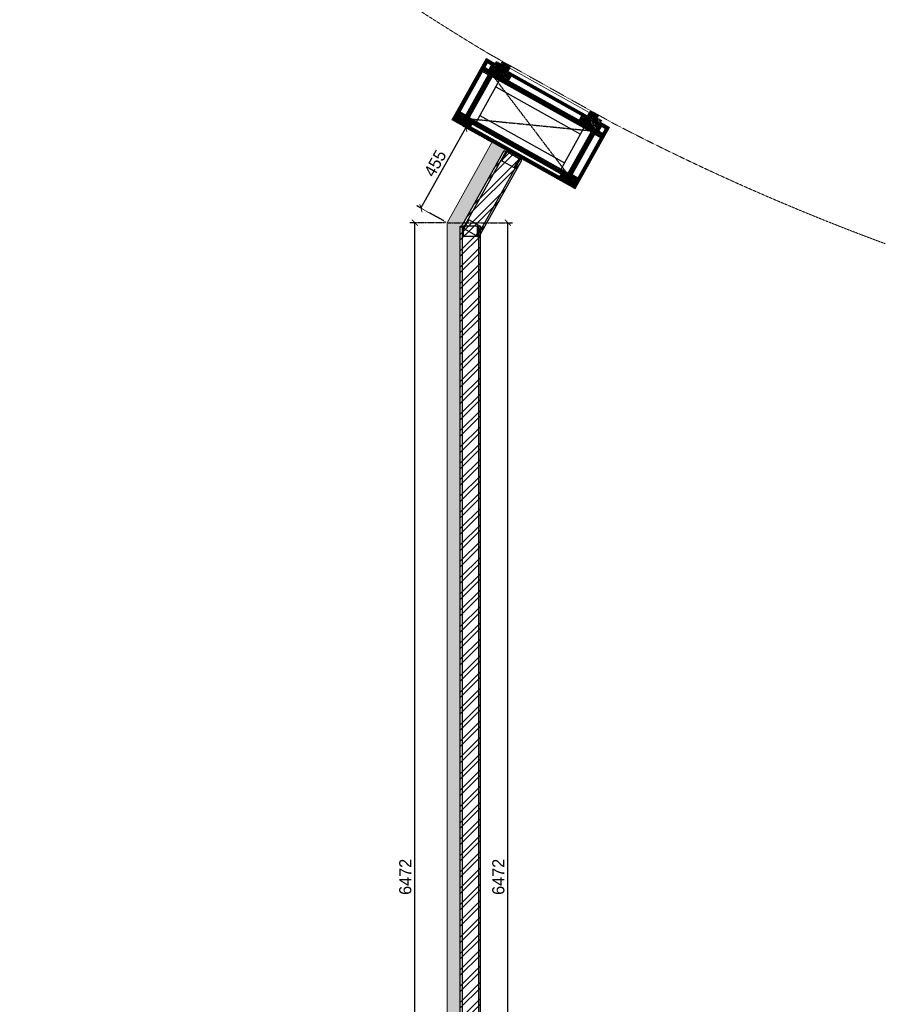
# Model space of a CAD drawing. Header units: millimetres. Extents: x 325 to 233617, y -9828 to 20555.
# Tile 26 of 45: x 142732 to 147015, y 8636 to 13506. Entities that reach past the tile are written whole.
import ezdxf

# ---------------------------------------------------------------- set-up
doc = ezdxf.new("R2010")
doc.units = ezdxf.units.MM
doc.header["$LTSCALE"] = 2.5
for name, pattern in [('( Hidden )', [0.375, 0.25, -0.125]), ('DASHED', [19.05, 12.7, -6.35]), ('HIDDEN', [0.375, 0.25, -0.125])]:
    doc.linetypes.add(name, pattern=pattern)
for name, color, linetype in [('1', 1, 'Continuous'), ('2', 2, 'Continuous'), ('250', 250, 'Continuous'), ('6', 7, 'Continuous'), ('PROPOSED M.S WORK', 150, 'Continuous')]:
    doc.layers.add(name, color=color, linetype=linetype)
for name, color, linetype, lineweight in [('8', 8, 'Continuous', 0), ('9', 9, 'Continuous', 0), ('A1-SS SHEET', 201, 'Continuous', 15), ('A1-WOOD', 11, 'Continuous', 15), ('Dimension', 40, 'Continuous', 0), ('ELEVATION 1', 143, 'Continuous', 18), ('ELEVATION 5', 156, 'Continuous', 5), ('HATCH LIGHT', 250, 'Continuous', 0), ('HATCH MEDIUM', 251, 'Continuous', 5), ('WALL', 132, 'Continuous', 25)]:
    doc.layers.add(name, color=color, linetype=linetype, lineweight=lineweight)
doc.styles.get("Standard").update_dxf_attribs({"font": 'GOTHIC.TTF'})
doc.dimstyles.new('AJKD_30', dxfattribs={"dimscale": 30, "dimtxt": 2, "dimasz": 1, "dimexe": 0.8, "dimexo": 0.8, "dimgap": 0.5, "dimtad": 1, "dimdec": 0, "dimzin": 0, "dimdsep": 46, "dimtxsty": 'Standard', "dimblk": 'ARCHTICK', "dimcen": 0.125, "dimclrd": 251, "dimclre": 251, "dimclrt": 42, "dimadec": 0, "dimazin": 0, "dimtfac": 1, "dimtdec": 0, "dimtix": 1, "dimtmove": 0, "dimatfit": 3, "dimfxl": 0, "dimtolj": 1, "dimtzin": 0, "dimarcsym": 0})
pattern_1 = [(45, (-133790.86, -88292.746), (-25.455844, 25.455844), [19.2, -124.8]), (45, (-133793.404, -88290.2), (-25.455844, 25.455844), [27.44684, -116.55316]), (45, (-133795.95, -88287.655), (-25.455844, 25.455844), [34.976716, -109.023284]), (45, (-133798.495, -88285.11), (-25.455844, 25.455844), [34.976716, -109.023284]), (45, (-133801.04, -88282.564), (-25.455844, 25.455844), [27.44684, -116.55316]), (45, (-133803.587, -88280.018), (-25.455844, 25.455844), [19.2, -124.8]), (45, (-133806.132, -88277.473), (-25.455844, 25.455844), [25.255542, -118.744458]), (45, (-133808.678, -88274.927), (-25.455844, 25.455844), [102.870124, -41.129876]), (45, (-133811.223, -88272.38), (-25.455844, 25.455844), [94.623284, -49.376716]), (45, (-133813.77, -88269.836), (-25.455844, 25.455844), [14.861146, -129.138854]), (45, (-133762.01, -88267.29), (-25.455844, 25.455844), [10.976716, -133.023284]), (45, (-133762.794, -88262.08), (-25.455844, 25.455844), [12.965612, -131.034388]), (45, (-133760.025, -88254.218), (-25.455844, 25.455844), [5.46142, -138.53858]), (45, (-133765.058, -88249.185), (-25.455844, 25.455844), [5.46142, -138.53858]), (45, (-133772.92, -88251.954), (-25.455844, 25.455844), [12.965612, -131.034388]), (45, (-133778.13, -88251.168), (-25.455844, 25.455844), [10.976716, -133.023284]), (45, (-133782.334, -88251.977), (-25.455844, 25.455844), [19.327907, -124.672093]), (45, (-133795.624, -88253.388), (-25.455844, 25.455844), [66.738854, -77.261146]), (45, (-133742.368, -88244.255), (-25.455844, 25.455844), [3.423284, -140.576716]), (45, (-133744.913, -88241.71), (-25.455844, 25.455844), [8.23338, -135.76662]), (45, (-133747.46, -88239.164), (-25.455844, 25.455844), [16.150356, -127.849644]), (45, (-133750.004, -88236.62), (-25.455844, 25.455844), [26.04657, -117.95343]), (45, (-133752.55, -88234.073), (-25.455844, 25.455844), [34.29341, -109.70659]), (45, (-133755.095, -88231.527), (-25.455844, 25.455844), [41.823284, -102.176716]), (45, (-133761.03, -88232.37), (-25.455844, 25.455844), [46.61655, -97.38345]), (45, (-133716.18, -88218.07), (-25.455844, 25.455844), [9.589904, -134.410096]), (45, (-133719.254, -88214.69), (-25.455844, 25.455844), [17.074453, -126.925547]), (45, (-133716.313, -88206.32), (-25.455844, 25.455844), [10.976716, -133.023284]), (45, (-133717.1, -88201.11), (-25.455844, 25.455844), [12.965612, -131.034388]), (45, (-133714.33, -88193.25), (-25.455844, 25.455844), [5.46142, -138.53858]), (45, (-133719.363, -88188.216), (-25.455844, 25.455844), [5.46142, -138.53858]), (45, (-133727.225, -88190.985), (-25.455844, 25.455844), [12.965612, -131.034388]), (45, (-133732.435, -88190.2), (-25.455844, 25.455844), [10.976716, -133.023284]), (52.125016, (-133773.763, -88260.377), (101.8233768, 101.8233758), [14.17878, -276.062497]), (52.125016, (-133781.633, -88263.156), (101.8233768, 101.8233758), [14.191722, -276.049556]), (52.125016, (-133790.01, -88266.442), (101.8233768, 101.8233758), [19.349418, -270.89186]), (52.125016, (-133788.274, -88259.614), (101.8233768, 101.8233758), [9.67471, -280.56657]), (52.125016, (-133754.247, -88259.529), (101.8233768, 101.8233758), [19.349418, -270.89186]), (52.125016, (-133753.626, -88252.912), (101.8233768, 101.8233758), [14.191722, -276.049556]), (52.125016, (-133756.164, -88250.356), (101.8233768, 101.8233758), [14.17878, -276.062497]), (52.125016, (-133728.068, -88199.408), (101.8233768, 101.8233758), [14.17878, -276.062497]), (52.125016, (-133735.938, -88202.187), (101.8233768, 101.8233758), [14.191722, -276.049556]), (52.125016, (-133744.315, -88205.473), (101.8233768, 101.8233758), [19.349418, -270.89186]), (52.125016, (-133748.432, -88206.196), (101.8233768, 101.8233758), [9.67471, -280.56657]), (52.125016, (-133697.945, -88202.378), (101.8233768, 101.8233758), [14.512064, -275.729214]), (52.125016, (-133709.4, -88211.287), (101.8233768, 101.8233758), [29.024128, -261.21715]), (52.125016, (-133707.181, -88202.616), (101.8233768, 101.8233758), [21.263437, -268.97784]), (52.125016, (-133708.551, -88198.56), (101.8233768, 101.8233758), [19.349418, -270.89186]), (52.125016, (-133707.93, -88191.943), (101.8233768, 101.8233758), [14.191722, -276.049556]), (52.125016, (-133710.468, -88189.387), (101.8233768, 101.8233758), [14.17878, -276.062497]), (217.874984, (-133750.004, -88236.618), (-101.8233758, -101.8233768), [14.17878, -276.062497]), (37.874984, (-133777.282, -88279.17), (101.8233758, 101.8233768), [19.349418, -270.89186]), (37.874984, (-133773.996, -88270.793), (101.8233758, 101.8233768), [14.191722, -276.049556]), (37.874984, (-133771.218, -88262.923), (101.8233758, 101.8233768), [14.17878, -276.062497]), (217.874984, (-133752.55, -88234.073), (-101.8233758, -101.8233768), [14.191722, -276.049556]), (217.874984, (-133755.095, -88231.527), (-101.8233758, -101.8233768), [19.349418, -270.89186]), (217.874984, (-133761.03, -88232.37), (-101.8233758, -101.8233768), [9.67471, -280.56657]), (37.874984, (-133803.26, -88259.327), (101.8233758, 101.8233768), [9.67471, -280.56657]), (217.874984, (-133717.037, -88224.015), (-101.8233758, -101.8233768), [29.024128, -261.21715]), (217.874984, (-133716.181, -88218.068), (-101.8233758, -101.8233768), [29.024128, -261.21715]), (217.874984, (-133719.254, -88214.69), (-101.8233758, -101.8233768), [21.263437, -268.97784]), (37.874984, (-133731.587, -88218.2), (101.8233758, 101.8233768), [19.349418, -270.89186]), (37.874984, (-133728.3, -88209.824), (101.8233758, 101.8233768), [14.191722, -276.049556]), (37.874984, (-133725.522, -88201.954), (101.8233758, 101.8233768), [14.17878, -276.062497]), (217.874984, (-133704.309, -88175.65), (-101.8233758, -101.8233768), [14.17878, -276.062497]), (217.874984, (-133706.854, -88173.104), (-101.8233758, -101.8233768), [14.191722, -276.049556]), (217.874984, (-133709.4, -88170.558), (-101.8233758, -101.8233768), [19.349418, -270.89186]), (217.874984, (-133711.946, -88168.012), (-101.8233758, -101.8233768), [14.512064, -275.729214]), (45, (-133761.915, -88252.33), (-25.455844, 25.455844), [5.46142, -138.53858]), (45, (-133763.212, -88251.03), (-25.455844, 25.455844), [5.46142, -138.53858]), (45, (-133716.22, -88191.36), (-25.455844, 25.455844), [5.46142, -138.53858]), (45, (-133717.516, -88190.062), (-25.455844, 25.455844), [5.46142, -138.53858]), (37.874984, (-133767.751, -88256.868), (101.8233758, 101.8233768), [7.393872, -282.847406]), (52.125016, (-133767.751, -88256.868), (101.8233768, 101.8233758), [7.393872, -282.847406]), (217.874984, (-133753.514, -88242.63), (-101.8233758, -101.8233768), [7.393872, -282.847406]), (52.125016, (-133758.053, -88248.467), (101.8233768, 101.8233758), [7.393872, -282.847406]), (37.874984, (-133722.056, -88195.899), (101.8233758, 101.8233768), [7.393872, -282.847406]), (52.125016, (-133722.056, -88195.899), (101.8233768, 101.8233758), [7.393872, -282.847406]), (217.874984, (-133707.818, -88181.661), (-101.8233758, -101.8233768), [7.393872, -282.847406]), (52.125016, (-133712.357, -88187.497), (101.8233768, 101.8233758), [7.393872, -282.847406])]
pattern_2 = [(90, (-264122.1607, 233636.0665), (-3.175, 2e-16), []), (135, (-264122.161, 233636.0665), (-6.34999567, -6.34999567), [4.49012806, -8.98025612])]
pattern_3 = [(135, (85579.499, -135167.25), (-10.00000027, -3e-15), [4.242641, -9.899495]), (153.434949, (85576.499, -135164.25), (-10.0000001, -3e-08), [4.472136, -17.888544]), (135, (85572.499, -135162.25), (-3e-15, 10.00000027), [1.414214, -12.727922]), (116.565051, (85571.499, -135161.25), (3e-08, 10.0000001), [4.472136, -17.888544]), (135, (85579.499, -135163.25), (-10.00000027, -3e-15), [4.242641, -9.899495]), (146.309932, (85577.499, -135167.25), (-10.00000007, 8e-08), [3.605551, -32.449961]), (146.309932, (85575.499, -135162.25), (-10.00000007, 8e-08), [3.605551, -32.449961]), (116.565051, (85573.499, -135167.25), (3e-08, 10.0000001), [4.472136, -17.888544]), (146.309932, (85577.499, -135157.25), (-10.00000007, 8e-08), [3.605551, -32.449961]), (146.309932, (85575.499, -135152.25), (-10.00000007, 8e-08), [3.605551, -32.449961])]
pattern_4 = [(45, (-117.4317, 31.781), (-2.245064, 2.245064), []), (45, (-115.1867, 31.781), (-2.245064, 2.245064), [1.5875, -0.79375])]

# ---------------------------------------------------------------- blocks, each defined once
blk = doc.blocks.new('MS-C1')
at = {"layer": 'PROPOSED M.S WORK', "lineweight": 5}
h = blk.add_hatch(dxfattribs=at)
h.set_pattern_fill('ANSI33', color=251, scale=0.5)
h.set_pattern_definition([(45, (-290, 65), (-2.24506, 2.24506), []), (45, (-287.755, 65), (-2.24506, 2.24506), [1.5875, -0.79375])])
edge = h.paths.add_edge_path()
edge.add_line((-240, 115), (-290, 115))
edge.add_line((-290, 115), (-290, 65))
edge.add_line((-290, 65), (-286.4, 66.8))
edge.add_arc((-287.5, 69), 2.5, 296.5651, 360)
edge.add_line((-285, 69), (-285, 110))
edge.add_line((-285, 110), (-244, 110))
edge.add_arc((-244, 112.5), 2.5, 270, 333.4349)
edge.add_line((-241.8, 111.4), (-240, 115))
h = blk.add_hatch(dxfattribs=at)
h.set_pattern_fill('ANSI33', color=251, scale=0.5)
h.set_pattern_definition([(45, (-117.4317, 4.781), (-2.245064, 2.245064), []), (45, (-115.1867, 4.781), (-2.245064, 2.245064), [1.5875, -0.79375])])
edge = h.paths.add_edge_path()
edge.add_line((240, 115), (290, 115))
edge.add_line((290, 115), (290, 65))
edge.add_line((290, 65), (286.4, 66.8))
edge.add_arc((287.5, 69), 2.5, 180, 243.4349, ccw=False)
edge.add_line((285, 69), (285, 110))
edge.add_line((285, 110), (244, 110))
edge.add_arc((244, 112.5), 2.5, 206.5651, 270, ccw=False)
edge.add_line((241.8, 111.4), (240, 115))
h = blk.add_hatch(dxfattribs=at)
h.set_pattern_fill('ANSI33', color=251, scale=0.5)
h.set_pattern_definition(pattern_4)
edge = h.paths.add_edge_path()
edge.add_line((-240, -138), (-290, -138))
edge.add_line((-290, -138), (-290, -88))
edge.add_line((-290, -88), (-286.4, -89.8))
edge.add_arc((-287.5, -92), 2.5, 0, 63.4349, ccw=False)
edge.add_line((-285, -92), (-285, -133))
edge.add_line((-285, -133), (-244, -133))
edge.add_arc((-244, -135.5), 2.5, 26.5651, 90, ccw=False)
edge.add_line((-241.8, -134.4), (-240, -138))
h = blk.add_hatch(dxfattribs=at)
h.set_pattern_fill('ANSI33', color=251, scale=0.5)
h.set_pattern_definition(pattern_4)
edge = h.paths.add_edge_path()
edge.add_line((240, -138), (290, -138))
edge.add_line((290, -138), (290, -88))
edge.add_line((290, -88), (286.4, -89.8))
edge.add_arc((287.5, -92), 2.5, 116.5651, 180)
edge.add_line((285, -92), (285, -133))
edge.add_line((285, -133), (244, -133))
edge.add_arc((244, -135.5), 2.5, 90, 153.4349)
edge.add_line((241.8, -134.4), (240, -138))
at = {"layer": 'PROPOSED M.S WORK', "linetype": 'DASHED', "ltscale": 0.02}
for p, q in [((-290, 115), (290, -138)), ((290, 115), (-290, -138))]:
    blk.add_line(p, q, dxfattribs=at)
at = {"layer": 'PROPOSED M.S WORK'}
for p, q in [((-285, -128), (-285, 105)), ((-280, -128), (-280, 105)), ((-240, -128), (-240, 105)), ((240, -128), (240, 105)), ((280, -128), (280, 105)), ((285, -128), (285, 105))]:
    blk.add_line(p, q, dxfattribs=at)
for points in [[(-240, 115), (-290, 115), (-290, 65), (-286.4, 66.8, 0.284079), (-285, 69), (-285, 110), (-244, 110, 0.284079), (-241.8, 111.4), (-240, 115)], [(240, 115), (290, 115), (290, 65), (286.4, 66.8, -0.284079), (285, 69), (285, 110), (244, 110, -0.284079), (241.8, 111.4), (240, 115)], [(-240, -138), (-290, -138), (-290, -88), (-286.4, -89.8, -0.284079), (-285, -92), (-285, -133), (-244, -133, -0.284079), (-241.8, -134.4), (-240, -138)], [(240, -138), (290, -138), (290, -88), (286.4, -89.8, 0.284079), (285, -92), (285, -133), (244, -133, 0.284079), (241.8, -134.4), (240, -138)]]:
    blk.add_lwpolyline(points, format="xyb", dxfattribs=at)
blk.add_lwpolyline([(-290, 115), (290, 115), (290, -138), (-290, -138)], close=True, dxfattribs=at)
for points in [[(-285, 110), (285, 110)], [(-285, 105), (285, 105)], [(-240, 70), (240, 70)], [(-240, -93), (240, -93)], [(-285, -128), (285, -128)], [(-285, -133), (285, -133)]]:
    blk.add_lwpolyline(points, dxfattribs=at)
blk = doc.blocks.new('A$C47C848D8')
at = {"layer": '2', "lineweight": 5}
h = blk.add_hatch(color=40, dxfattribs=at)
h.dxf.hatch_style = 1
h.paths.add_polyline_path([(-225, -174.7), (225, -174.7), (225, -176.2), (-225, -176.2)])
at = {"layer": '250', "lineweight": 5}
h = blk.add_hatch(dxfattribs=at)
h.set_pattern_fill('DOLMIT', color=256, scale=0.5, angle=90)
h.set_pattern_definition(pattern_2)
h.paths.add_polyline_path([(334, -162.7), (346, -162.7), (346, 165.3), (334, 165.3)])
h.paths.add_polyline_path([(-334, 153.3), (334, 153.3), (334, 165.3), (-334, 165.3)])
h.paths.add_polyline_path([(-334, -162.7), (-346, -162.7), (-346, 165.3), (-334, 165.3)])
h.paths.add_polyline_path([(-312, -137.5), (-300, -137.5), (-300, -162.7), (-312, -162.7)])
h.paths.add_polyline_path([(-300, -162.7), (-346, -162.7), (-346, -174.7), (-300, -174.7)])
h.paths.add_polyline_path([(300, -162.7), (346, -162.7), (346, -174.7), (300, -174.7)])
h.paths.add_polyline_path([(312, -137.5), (300, -137.5), (300, -162.7), (312, -162.7)])
h.paths.add_polyline_path([(334, 139.5), (252, 139.5), (252, 153.3), (334, 153.3)])
h.paths.add_polyline_path([(-334, 139.5), (-252, 139.5), (-252, 153.3), (-334, 153.3)])
h = blk.add_hatch(dxfattribs=at)
h.set_pattern_fill('DOLMIT', color=256, scale=0.5, angle=90)
h.set_pattern_definition(pattern_2)
h.paths.add_polyline_path([(-290, -125.5), (290, -125.5), (290, -137.5), (-290, -137.5)])
h.paths.add_polyline_path([(-302, 139.5), (-290, 139.5), (-290, -137.5), (-302, -137.5)])
h.paths.add_polyline_path([(290, -137.5), (302, -137.5), (302, 139.5), (290, 139.5)])
h.paths.add_polyline_path([(-290, 139.5), (290, 139.5), (290, 127.5), (-290, 127.5)])
h = blk.add_hatch(dxfattribs=at)
h.set_pattern_fill('DOLMIT', color=256, scale=0.5, angle=90)
h.set_pattern_definition(pattern_2)
h.paths.add_polyline_path([(225, -162.7), (-225, -162.7), (-225, -174.7), (225, -174.7)])
at = {"layer": '8', "lineweight": 5}
h = blk.add_hatch(dxfattribs=at)
h.set_pattern_fill('PGRAIN', color=256, scale=1.2, angle=45, style=0)
h.set_pattern_definition(pattern_1)
h.paths.add_polyline_path([(-300, -137.5), (-225, -137.5), (-225, -205.7), (-275, -205.7), (-275, -191.2), (-300, -191.2)])
h = blk.add_hatch(dxfattribs=at)
h.set_pattern_fill('PGRAIN', color=256, scale=1.2, angle=45, style=0)
h.set_pattern_definition(pattern_1)
h.paths.add_polyline_path([(300, -137.5), (225, -137.5), (225, -205.7), (275, -205.7), (275, -191.2), (300, -191.2)])
at = {"layer": '9', "lineweight": 5}
h = blk.add_hatch(dxfattribs=at)
h.set_pattern_fill('CSWOOD2', color=256, angle=90)
h.set_pattern_definition(pattern_3)
h.paths.add_polyline_path([(-302, 114.5), (-334, 114.5), (-334, 139.5), (-302, 139.5)])
h = blk.add_hatch(dxfattribs=at)
h.set_pattern_fill('CSWOOD2', color=256, angle=90)
h.set_pattern_definition(pattern_3)
h.paths.add_polyline_path([(302, 114.5), (334, 114.5), (334, 139.5), (302, 139.5)])
h = blk.add_hatch(dxfattribs=at)
h.set_pattern_fill('CSWOOD2', color=256, angle=90)
h.set_pattern_definition(pattern_3)
h.paths.add_polyline_path([(-302, -112.5), (-334, -112.5), (-334, -137.5), (-302, -137.5)])
h = blk.add_hatch(dxfattribs=at)
h.set_pattern_fill('CSWOOD2', color=256, angle=90)
h.set_pattern_definition([(135, (85684.999, -135192.363), (-10.00000027, -3e-15), [4.242641, -9.899495]), (153.434949, (85681.999, -135189.3632), (-10.0000001, -3e-08), [4.472136, -17.888544]), (135, (85677.999, -135187.363), (-3e-15, 10.00000027), [1.414214, -12.727922]), (116.565051, (85676.999, -135186.3632), (3e-08, 10.0000001), [4.472136, -17.888544]), (135, (85684.999, -135188.363), (-10.00000027, -3e-15), [4.242641, -9.899495]), (146.309932, (85682.999, -135192.363), (-10.00000007, 8e-08), [3.605551, -32.449961]), (146.309932, (85680.999, -135187.363), (-10.00000007, 8e-08), [3.605551, -32.449961]), (116.565051, (85678.999, -135192.3632), (3e-08, 10.0000001), [4.472136, -17.888544]), (146.309932, (85682.999, -135182.363), (-10.00000007, 8e-08), [3.605551, -32.449961]), (146.309932, (85680.999, -135177.363), (-10.00000007, 8e-08), [3.605551, -32.449961])])
h.paths.add_polyline_path([(-200, -137.5), (-225, -137.5), (-225, -162.7), (-200, -162.7)])
h = blk.add_hatch(dxfattribs=at)
h.set_pattern_fill('CSWOOD2', color=256, angle=90)
h.set_pattern_definition([(135, (86109.999, -135192.363), (-10.00000027, -3e-15), [4.242641, -9.899495]), (153.434949, (86106.999, -135189.3632), (-10.0000001, -3e-08), [4.472136, -17.888544]), (135, (86102.999, -135187.363), (-3e-15, 10.00000027), [1.414214, -12.727922]), (116.565051, (86101.999, -135186.3632), (3e-08, 10.0000001), [4.472136, -17.888544]), (135, (86109.999, -135188.363), (-10.00000027, -3e-15), [4.242641, -9.899495]), (146.309932, (86107.999, -135192.363), (-10.00000007, 8e-08), [3.605551, -32.449961]), (146.309932, (86105.999, -135187.363), (-10.00000007, 8e-08), [3.605551, -32.449961]), (116.565051, (86103.999, -135192.3632), (3e-08, 10.0000001), [4.472136, -17.888544]), (146.309932, (86107.999, -135182.363), (-10.00000007, 8e-08), [3.605551, -32.449961]), (146.309932, (86105.999, -135177.363), (-10.00000007, 8e-08), [3.605551, -32.449961])])
h.paths.add_polyline_path([(225, -137.5), (200, -137.5), (200, -162.7), (225, -162.7)])
h = blk.add_hatch(dxfattribs=at)
h.set_pattern_fill('CSWOOD2', color=256, angle=90)
h.set_pattern_definition(pattern_3)
h.paths.add_polyline_path([(302, -112.5), (334, -112.5), (334, -137.5), (302, -137.5)])
at = {"layer": '1', "lineweight": 5}
for points in [[(-334, -162.7), (-346, -162.7), (-346, 165.3), (-334, 165.3)], [(-334, 153.3), (334, 153.3), (334, 165.3), (-334, 165.3)], [(-334, 139.5), (-252, 139.5), (-252, 153.3), (-334, 153.3)], [(334, 139.5), (252, 139.5), (252, 153.3), (334, 153.3)], [(334, -162.7), (346, -162.7), (346, 165.3), (334, 165.3)], [(-302, 139.5), (-290, 139.5), (-290, -137.5), (-302, -137.5)], [(-290, 139.5), (290, 139.5), (290, 127.5), (-290, 127.5)], [(290, -137.5), (302, -137.5), (302, 139.5), (290, 139.5)], [(-312, -137.5), (-300, -137.5), (-300, -162.7), (-312, -162.7)], [(-290, -125.5), (290, -125.5), (290, -137.5), (-290, -137.5)], [(312, -137.5), (300, -137.5), (300, -162.7), (312, -162.7)], [(-300, -162.7), (-346, -162.7), (-346, -174.7), (-300, -174.7)], [(225, -162.7), (-225, -162.7), (-225, -174.7), (225, -174.7)], [(300, -162.7), (346, -162.7), (346, -174.7), (300, -174.7)]]:
    blk.add_lwpolyline(points, close=True, dxfattribs=at)
at = {"layer": '2', "color": 40, "lineweight": 5}
blk.add_lwpolyline([(-225, -174.7), (225, -174.7), (225, -176.2), (-225, -176.2)], close=True, dxfattribs=at)
at = {"layer": '6', "linetype": 'ByBlock', "lineweight": 5, "const_width": 1}
for points in [[(-225, -137.5), (-300, -137.5), (-300, -191.2), (-275, -191.2), (-275, -205.7), (-225, -205.7)], [(225, -137.5), (300, -137.5), (300, -191.2), (275, -191.2), (275, -205.7), (225, -205.7)]]:
    blk.add_lwpolyline(points, close=True, dxfattribs=at)
at = {"layer": '6', "lineweight": 5}
blk.add_lwpolyline([(-225, -176.2), (225, -176.2), (225, -194.2), (-225, -194.2)], close=True, dxfattribs=at)
at = {"layer": 'A1-SS SHEET', "color": 8, "lineweight": 5}
blk.add_lwpolyline([(346, -174.7), (300, -174.7), (300, -178.7), (346, -178.7)], close=True, dxfattribs=at)
at = {"layer": 'A1-WOOD', "lineweight": 5}
for points in [[(-302, 114.5), (-334, 114.5), (-334, 139.5), (-302, 139.5)], [(302, 114.5), (334, 114.5), (334, 139.5), (302, 139.5)], [(-302, -137.5), (-334, -137.5), (-334, -112.5), (-302, -112.5)], [(-225, -137.5), (-200, -137.5), (-200, -162.7), (-225, -162.7)], [(200, -162.7), (225, -162.7), (225, -137.5), (200, -137.5)], [(302, -137.5), (334, -137.5), (334, -112.5), (302, -112.5)]]:
    blk.add_lwpolyline(points, close=True, dxfattribs=at)
at = {"layer": 'ELEVATION 5', "color": 8, "lineweight": 5}
for points in [[(-350, -178.7), (-346, -178.7), (-346, 169.3), (-350, 169.3)], [(-346, 169.3), (346, 169.3), (346, 165.3), (-346, 165.3)], [(346, 169.3), (350, 169.3), (350, -178.7), (346, -178.7)], [(-300, -174.7), (-346, -174.7), (-346, -178.7), (-300, -178.7)]]:
    blk.add_lwpolyline(points, close=True, dxfattribs=at)
at = {"lineweight": 5}
blk.add_blockref('MS-C1', (0, 12.5), dxfattribs=at)
blk = doc.blocks.new('*U94')
for points in [[(0, 0), (8619.7, 0), (8619.7, -10), (0, -10)], [(0, -100), (8619.7, -100), (8619.7, -90), (0, -90)]]:
    blk.add_lwpolyline(points, close=True)
at = {"color": 8}
blk.add_lwpolyline([(8569.7, -15), (8619.7, -15), (8619.7, -85), (8569.7, -85)], close=True, dxfattribs=at)
blk = doc.blocks.new('*U95')
for points in [[(0, 0), (435.1, 0), (435.1, -10), (0, -10)], [(0, -100), (435.1, -100), (435.1, -90), (0, -90)]]:
    blk.add_lwpolyline(points, close=True)
at = {"color": 8}
for points in [[(0, -15), (50, -15), (50, -85), (0, -85)], [(385.1, -15), (435.1, -15), (435.1, -85), (385.1, -85)]]:
    blk.add_lwpolyline(points, close=True, dxfattribs=at)
blk = doc.blocks.new('_ArchTick')
at = {"color": 0, "linetype": 'ByBlock', "const_width": 0.15}
blk.add_lwpolyline([(-0.5, -0.5), (0.5, 0.5)], dxfattribs=at)
blk = doc.blocks.new('*D227')
at = {"layer": 'Defpoints', "color": 0}
for p in [(144686.7, 12502.3), (144846.6, 12502.3), (144846.6, 6030.7)]:
    blk.add_point(p, dxfattribs=at)
at = {"layer": 'Dimension', "color": 251, "linetype": 'HIDDEN', "lineweight": -2}
for p, q in [((144840.6, 12502.3), (144662.7, 12502.3)), ((144840.6, 6030.7), (144662.7, 6030.7))]:
    blk.add_line(p, q, dxfattribs=at)
at = {"layer": 'Dimension', "color": 251, "lineweight": -2}
blk.add_line((144686.7, 6030.7), (144686.7, 12502.3), dxfattribs=at)
at = {"layer": 'Dimension', "color": 251, "lineweight": -2, "xscale": 30, "yscale": 30, "zscale": 30}
for p, rotation in [((144686.7, 12502.3), 90), ((144686.7, 6030.7), 270)]:
    blk.add_blockref('_ArchTick', p, dxfattribs=dict(at, rotation=rotation))
at = {"layer": 'Dimension', "color": 42, "insert": (144640.2, 9266.5), "char_height": 60, "attachment_point": 5, "rotation": 90}
blk.add_mtext('\\A1;6472', dxfattribs=at)
blk = doc.blocks.new('*D228')
at = {"layer": 'Defpoints', "color": 0}
for p in [(144939.6, 12972), (145068.8, 12899.7), (144846.6, 12502.3)]:
    blk.add_point(p, dxfattribs=at)
at = {"layer": 'Dimension', "color": 251, "lineweight": -2}
blk.add_line((144717.4, 12574.5), (144939.6, 12972), dxfattribs=at)
at = {"layer": 'Dimension', "color": 251, "linetype": 'HIDDEN', "lineweight": -2}
for p, q in [((145063.6, 12902.6), (144918.7, 12983.7)), ((144841.3, 12505.2), (144696.4, 12586.2))]:
    blk.add_line(p, q, dxfattribs=at)
at = {"layer": 'Dimension', "color": 251, "lineweight": -2, "xscale": 30, "yscale": 30, "zscale": 30}
for p, rotation in [((144939.6, 12972), 60.78562452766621), ((144717.4, 12574.5), 240.7856245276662)]:
    blk.add_blockref('_ArchTick', p, dxfattribs=dict(at, rotation=rotation))
at = {"layer": 'Dimension', "color": 42, "insert": (144787.9, 12795.9), "char_height": 60, "attachment_point": 5, "rotation": 60.7856}
blk.add_mtext('\\A1;455', dxfattribs=at)
blk = doc.blocks.new('*D245')
at = {"layer": 'Defpoints', "color": 0}
for p in [(144846.6, 12502.3), (145147.1, 12502.3), (144846.6, 6030.7)]:
    blk.add_point(p, dxfattribs=at)
at = {"layer": 'Dimension', "color": 251, "linetype": 'HIDDEN', "lineweight": -2}
for p, q in [((144852.6, 12502.3), (145171.1, 12502.3)), ((144852.6, 6030.7), (145171.1, 6030.7))]:
    blk.add_line(p, q, dxfattribs=at)
at = {"layer": 'Dimension', "color": 251, "lineweight": -2}
blk.add_line((145147.1, 6030.7), (145147.1, 12502.3), dxfattribs=at)
at = {"layer": 'Dimension', "color": 251, "lineweight": -2, "xscale": 30, "yscale": 30, "zscale": 30}
for p, rotation in [((145147.1, 12502.3), 90), ((145147.1, 6030.7), 270)]:
    blk.add_blockref('_ArchTick', p, dxfattribs=dict(at, rotation=rotation))
at = {"layer": 'Dimension', "color": 42, "insert": (145100.6, 9266.5), "char_height": 60, "attachment_point": 5, "rotation": 90}
blk.add_mtext('\\A1;6472', dxfattribs=at)

msp = doc.modelspace()

# ---------------------------------------------------------------- hatches: boundary and pattern name
at = {"layer": 'HATCH LIGHT'}
h = msp.add_hatch(dxfattribs=at)
h.set_pattern_fill('ANSI36', color=256, scale=7)
h.paths.add_polyline_path([(144911.6, 12485.3), (144920, 12485.3), (145132, 12864.4), (145068.8, 12899.7), (144846.6, 12502.3), (144846.6, 6030.7), (141614.4, 6030.7), (141614.4, 5965.7), (144911.6, 5965.7)])
h = msp.add_hatch(dxfattribs=at)
h.set_pattern_fill('ANSI32', color=256, scale=6)
h.paths.add_polyline_path([(145011.6, 12443.3), (144911.6, 12443.3), (144911.6, 3865.7), (145011.6, 3865.7)])
h.paths.add_polyline_path([(145011.6, 12444.2), (144911.6, 12444.2), (144911.6, 12473.9), (144917.1, 12480.1), (145132, 12864.4), (145219.2, 12815.6)])

# ---------------------------------------------------------------- linework, layer by layer
at = {"layer": 'ELEVATION 1'}
for p, q in [((144846.6, 12502.3), (145068.8, 12899.7)), ((144846.6, 6030.7), (144846.6, 12502.3))]:
    msp.add_line(p, q, dxfattribs=at)
at = {"layer": 'HATCH MEDIUM', "linetype": '( Hidden )'}
msp.add_lwpolyline([(139704.3, 20555, 0.012104), (139855, 20008), (140077.1, 19344.1, 0.171223), (145053.2, 13338.1), (145664.1, 12996.4, 0.03154), (147014.9, 12398.1)], format="xyb", dxfattribs=at)

# ---------------------------------------------------------------- block references
at = {"xscale": -1, "rotation": 150.7856245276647}
msp.add_blockref('A$C47C848D8', (145258.3, 12987.7), dxfattribs=at)
at = {"layer": 'WALL', "xscale": -1}
for name, p, rotation in [('*U95', (145004.4, 12431.3), 240.7856057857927), ('*U94', (145011.6, 3865.7), 270)]:
    msp.add_blockref(name, p, dxfattribs=dict(at, rotation=rotation))

# ---------------------------------------------------------------- dimensions: what is measured, and where the dimension line sits
at = {"layer": 'Dimension'}
dim = msp.add_aligned_dim(p1=(144846.6, 12502.3), p2=(145068.8, 12899.7), distance=148, dimstyle='AJKD_30', override={"dimexo": 0.2, "dimfxl": 10}, dxfattribs=at)
dim.commit()
dim.dimension.update_dxf_attribs({"geometry": '*D228', "text_midpoint": (144787.9, 12795.9)})
for base, override, picture, middle in [((144686.7, 12502.3), {"dimexo": 0.2, "dimfxl": 10}, '*D227', (144640.2, 9266.5)), ((145147.1, 12502.3), {"dimexo": 0.2, "dimtmove": 1, "dimfxl": 10}, '*D245', (145100.6, 9266.5))]:
    dim = msp.add_linear_dim(base=base, p1=(144846.6, 6030.7), p2=(144846.6, 12502.3), angle=90, dimstyle='AJKD_30', override=override, dxfattribs=at)
    dim.commit()
    dim.dimension.update_dxf_attribs({"geometry": picture, "text_midpoint": middle})

doc.saveas('drawing.dxf')
